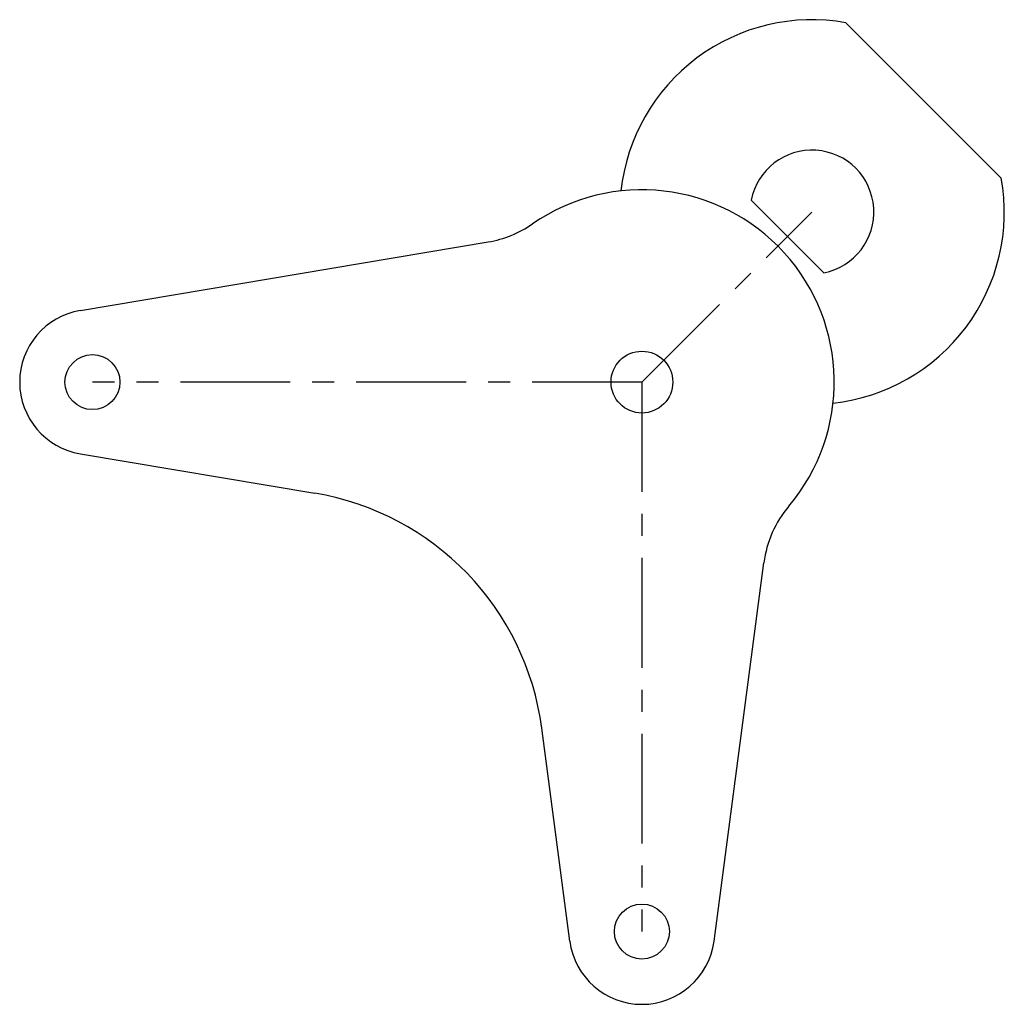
# Model space of a CAD drawing. Extents: x 0.14 to 4.62, y 0.61 to 5.09.
import ezdxf

# ---------------------------------------------------------------- set-up
doc = ezdxf.new("R2010")
doc.units = 0
doc.linetypes.add('CENTERX2', pattern=[0.8, 0.5, -0.1, 0.1, -0.1])
doc.layers.get('0').update_dxf_attribs({"linetype": 'CONTINUOUS'})

msp = doc.modelspace()

# ---------------------------------------------------------------- linework, layer by layer
at = {"color": 7, "linetype": 'CONTINUOUS'}
for p, q in [((3.8992, 5.0724), (4.6063, 4.3653)), ((3.4688, 4.2654), (3.7993, 3.9349)), ((0.4163, 3.1108), (1.483, 2.9318)), ((3.2993, 0.894), (3.5259, 2.6153))]:
    msp.add_line(p, q, dxfattribs=at)
at = {"color": 7, "linetype": 'CENTERX2'}
for q in [(3.745, 4.2111), (0.4711, 3.4372), (2.9711, 0.9372)]:
    msp.add_line((2.9711, 3.4372), q, dxfattribs=at)
at = {"color": 5, "linetype": 'CONTINUOUS'}
for p, q in [((0.4163, 3.7637), (2.2717, 4.075)), ((2.6429, 0.894), (2.5155, 1.8622))]:
    msp.add_line(p, q, dxfattribs=at)
at = {"color": 7, "linetype": 'CONTINUOUS'}
for centre, radius in [((0.4711, 3.4372), 0.125), ((2.9711, 3.4372), 0.1406), ((2.9711, 0.9372), 0.125)]:
    msp.add_circle(centre, radius, dxfattribs=at)
for centre, radius, start, end in [((3.745, 4.2111), 0.875, 79.8499, 173.7107), ((3.745, 4.2111), 0.2815, 281.1185, 168.8815), ((3.745, 4.2111), 0.875, 276.2893, 10.1501), ((2.9711, 3.4372), 0.875, 319.8184, 124.6706), ((2.1889, 4.5681), 0.5, 279.5249, 304.6706), ((0.4711, 3.4372), 0.331, 99.5249, 260.4751), ((1.2762, 1.6991), 1.25, 7.5, 80.4751), ((4.0216, 2.5501), 0.5, 139.8184, 172.5), ((2.9711, 0.9372), 0.331, 187.5, 352.5)]:
    msp.add_arc(centre, radius, start, end, dxfattribs=at)

doc.saveas('drawing.dxf')
